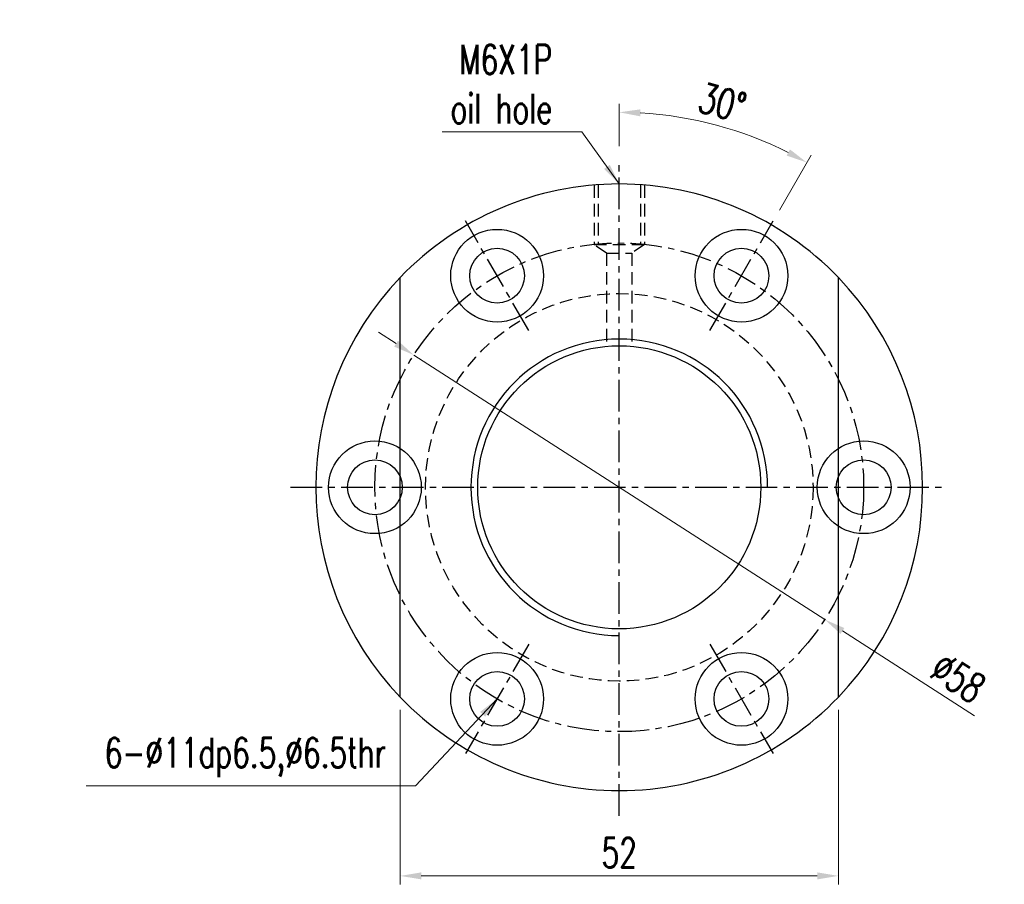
# Model space of a CAD drawing. Extents: x 8 to 237, y 68 to 180.
# Tile 1 of 51: x 8 to 125, y 73 to 175. Entities that reach past the tile are written whole.
import ezdxf

# ---------------------------------------------------------------- set-up
doc = ezdxf.new("R2010")
doc.units = 0
doc.header["$LTSCALE"] = 3
doc.header["$MEASUREMENT"] = 0
doc.linetypes.add('CENTER', pattern=[2, 1.25, -0.25, 0.25, -0.25])
doc.linetypes.add('DASHED', pattern=[0.75, 0.5, -0.25])
for name, color, linetype in [('CL', 1, 'CENTER'), ('DIM', 4, 'Continuous'), ('HID', 2, 'DASHED'), ('OUT', 3, 'Continuous')]:
    doc.layers.add(name, color=color, linetype=linetype)
doc.styles.add('DIM-7', font='SIMPLEX.shx', dxfattribs={"width": 0.7, "bigfont": 'chineset.shx'})
doc.dimstyles.new('CNS', dxfattribs={"dimtxt": 3.5, "dimasz": 2.5, "dimexe": 1, "dimexo": 1.5, "dimgap": 0.09, "dimtad": 0, "dimdsep": 46, "dimtxsty": 'DIM-7', "dimcen": 0.09, "dimclrd": 1, "dimclre": 1, "dimclrt": 4, "dimadec": 0, "dimazin": 0, "dimtfac": 1, "dimtix": 1, "dimtmove": 2, "dimatfit": 3, "dimfxl": 1, "dimtvp": 0.971429, "dimtolj": 1, "dimarcsym": 0})

# ---------------------------------------------------------------- blocks, each defined once
blk = doc.blocks.new('*D5')
at = {"layer": 'DEFPOINTS', "color": 0, "lineweight": 0, "transparency": 16777216}
for p in [(53.16, 94.83), (105.16, 94.83), (105.16, 73.61)]:
    blk.add_point(p, dxfattribs=at)
at = {"layer": 'DIM', "color": 0, "lineweight": 0, "transparency": 16777216}
for p, q in [((53.16, 93.33), (53.16, 72.61)), ((105.16, 93.33), (105.16, 72.61)), ((55.66, 73.61), (102.66, 73.61))]:
    blk.add_line(p, q, dxfattribs=at)
for points in [[(55.66, 74.03), (55.66, 73.2), (53.16, 73.61)], [(102.66, 74.03), (102.66, 73.2), (105.16, 73.61)]]:
    blk.add_solid(points, dxfattribs=at)
at = {"layer": 'DIM', "color": 0, "transparency": 16777216, "insert": (79.16, 76.36), "char_height": 3.5, "attachment_point": 5, "style": 'DIM-7'}
blk.add_mtext('\\A1;52', dxfattribs=at)
blk = doc.blocks.new('*D6')
at = {"layer": 'DEFPOINTS', "color": 0, "linetype": 'Continuous', "lineweight": 0, "transparency": 16777216}
for p in [(54.78, 135.43), (103.55, 104.03)]:
    blk.add_point(p, dxfattribs=at)
at = {"layer": 'DIM', "color": 0, "linetype": 'Continuous', "lineweight": 0, "transparency": 16777216}
for p, q in [((52.67, 136.78), (50.57, 138.14)), ((54.78, 135.43), (103.55, 104.03)), ((121.33, 92.59), (105.65, 102.68))]:
    blk.add_line(p, q, dxfattribs=at)
for points in [[(52.9, 137.13), (52.45, 136.43), (54.78, 135.43)], [(105.87, 103.03), (105.42, 102.33), (103.55, 104.03)]]:
    blk.add_solid(points, dxfattribs=at)
at = {"layer": 'DIM', "color": 0, "linetype": 'Continuous', "transparency": 16777216, "insert": (119.37, 97.12), "char_height": 3.5, "attachment_point": 5, "rotation": 327.2287, "style": 'DIM-7'}
blk.add_mtext('\\A1;∅58', dxfattribs=at)
blk = doc.blocks.new('*D7')
at = {"layer": 'DEFPOINTS', "color": 0, "linetype": 'Continuous', "lineweight": 0, "transparency": 16777216}
for p in [(94.38, 161.56), (79.16, 158.73), (97.41, 151.34), (89.91, 138.35), (79.16, 80.73)]:
    blk.add_point(p, dxfattribs=at)
at = {"layer": 'DIM', "color": 0, "linetype": 'Continuous', "lineweight": 0, "transparency": 16777216}
for p, q in [((79.16, 160.23), (79.16, 165.24)), ((98.16, 152.64), (101.92, 159.14))]:
    blk.add_line(p, q, dxfattribs=at)
blk.add_arc((79.16, 119.73), 44.51, 63.2185, 86.7815, dxfattribs=at)
for points in [[(81.65, 163.76), (81.67, 164.59), (79.16, 164.24)], [(99.42, 159.83), (99.02, 159.1), (101.42, 158.28)]]:
    blk.add_solid(points, dxfattribs=at)
at = {"layer": 'DIM', "color": 0, "linetype": 'Continuous', "lineweight": 0, "transparency": 16777216, "insert": (91.39, 165.38), "char_height": 3.5, "attachment_point": 5, "rotation": 345, "style": 'DIM-7'}
blk.add_mtext('\\A1;30°', dxfattribs=at)

msp = doc.modelspace()

# ---------------------------------------------------------------- linework, layer by layer
at = {"layer": 'CL', "color": 0}
for p, q in [((79.161, 80.731), (79.161, 158.731)), ((68.411, 138.351), (60.911, 151.341)), ((89.911, 138.351), (97.411, 151.341)), ((40.161, 119.731), (118.161, 119.731)), ((68.411, 101.112), (60.911, 88.122)), ((89.911, 101.112), (97.411, 88.122))]:
    msp.add_line(p, q, dxfattribs=at)
msp.add_circle((79.161, 119.731), 29, dxfattribs=at)
at = {"layer": 'DIM', "color": 0}
for centre, radius in [((50.161, 119.731), 5.5), ((108.161, 119.731), 5.5), ((50.161, 119.731), 3.25), ((108.161, 119.731), 3.25)]:
    msp.add_circle(centre, radius, dxfattribs=at)
for radius, start, end in [(36, 136.23826, 223.76174), (36, 316.23826, 43.76174), (17.6, 0, 270)]:
    msp.add_arc((79.161, 119.731), radius, start, end, dxfattribs=at)
at = {"layer": 'HID', "color": 0}
for p, q in [((76.161, 155.606), (76.161, 148.534)), ((76.661, 155.606), (76.661, 148.534)), ((81.661, 155.606), (81.661, 148.534)), ((82.161, 155.606), (82.161, 148.534)), ((76.161, 148.534), (82.161, 148.534)), ((77.661, 147.534), (76.161, 148.534)), ((82.161, 148.534), (80.661, 147.534)), ((77.661, 147.534), (77.661, 136.464)), ((77.661, 147.534), (80.661, 147.534)), ((80.661, 147.534), (80.661, 136.464))]:
    msp.add_line(p, q, dxfattribs=at)
msp.add_circle((79.161, 119.731), 23, dxfattribs=at)
at = {"layer": 'OUT', "color": 0}
for p, q in [((53.161, 94.832), (53.161, 144.631)), ((105.161, 94.832), (105.161, 144.631))]:
    msp.add_line(p, q, dxfattribs=at)
for centre, radius in [((64.661, 144.846), 5.5), ((93.661, 144.846), 5.5), ((64.661, 144.846), 3.25), ((93.661, 144.846), 3.25), ((79.161, 119.731), 16.8), ((64.661, 94.617), 5.5), ((93.661, 94.617), 5.5), ((64.661, 94.617), 3.25), ((93.661, 94.617), 3.25)]:
    msp.add_circle(centre, radius, dxfattribs=at)
for start, end in [(43.76174, 136.23826), (223.76174, 316.23826)]:
    msp.add_arc((79.161, 119.731), 36, start, end, dxfattribs=at)

# ---------------------------------------------------------------- texts
at = {"layer": 'DIM', "color": 0, "char_height": 3.5, "attachment_point": 6, "style": 'DIM-7'}
for s, insert in [('\\A1;M6X1P\\Poil hole', (71.207, 167.584)), ('\\A1;6-%%c11dp6.5,%%c6.5thr', (51.487, 87.647))]:
    msp.add_mtext(s, dxfattribs=dict(at, insert=insert))

# ---------------------------------------------------------------- dimensions: what is measured, and where the dimension line sits
at = {"layer": 'DIM', "color": 0, "linetype": 'Continuous', "lineweight": 0}
dim = msp.add_angular_dim_2l(base=(94.385, 161.558), line1=((79.161, 80.731), (79.161, 158.731)), line2=((89.911, 138.351), (97.411, 151.341)), dimstyle='CNS', override={"dimgap": 1, "dimtad": 1, "dimdsep": 0, "dimclrd": 0, "dimclre": 0, "dimclrt": 0, "dimtmove": 0, "dimlwd": 0, "dimlwe": 0}, dxfattribs=at)
dim.commit()
dim.dimension.update_dxf_attribs({"geometry": '*D7', "text_midpoint": (91.393, 165.382)})
at = {"layer": 'DIM', "color": 0, "linetype": 'Continuous'}
dim = msp.add_diameter_dim_2p(p1=(54.777, 135.429), p2=(103.546, 104.034), dimstyle='CNS', override={"dimgap": 1, "dimtad": 1, "dimdsep": 0, "dimclrd": 0, "dimclre": 0, "dimclrt": 0, "dimtmove": 0, "dimlwd": 0, "dimlwe": 0}, dxfattribs=at)
dim.commit()
dim.dimension.update_dxf_attribs({"geometry": '*D6', "text_midpoint": (117.885, 94.803), "dimtype": 163})
at = {"layer": 'DIM', "color": 0}
dim = msp.add_linear_dim(base=(105.161, 73.613), p1=(53.161, 94.832), p2=(105.161, 94.832), angle=180, dimstyle='CNS', override={"dimgap": 1, "dimtad": 1, "dimdsep": 0, "dimclrd": 0, "dimclre": 0, "dimclrt": 0, "dimtmove": 0, "dimlwd": 0, "dimlwe": 0}, dxfattribs=at)
dim.commit()
dim.dimension.update_dxf_attribs({"geometry": '*D5', "text_midpoint": (79.161, 76.363)})

# ---------------------------------------------------------------- leaders
at = {"layer": 'DIM', "color": 0, "annotation_type": 0, "has_hookline": 1, "hookline_direction": 1}
for points, text_width in [([(79.161, 155.731), (74.707, 161.917), (72.207, 161.917)], 13.067), ([(64.661, 94.617), (54.987, 84.314), (52.487, 84.314)], 35.583)]:
    msp.add_leader(points, dimstyle='CNS', override={"dimgap": 1, "dimtad": 1, "dimdsep": 0, "dimclrd": 0, "dimclre": 0, "dimclrt": 0, "dimtmove": 0, "dimlwd": 0, "dimlwe": 0}, dxfattribs=dict(at, text_width=text_width))

doc.saveas('drawing.dxf')
